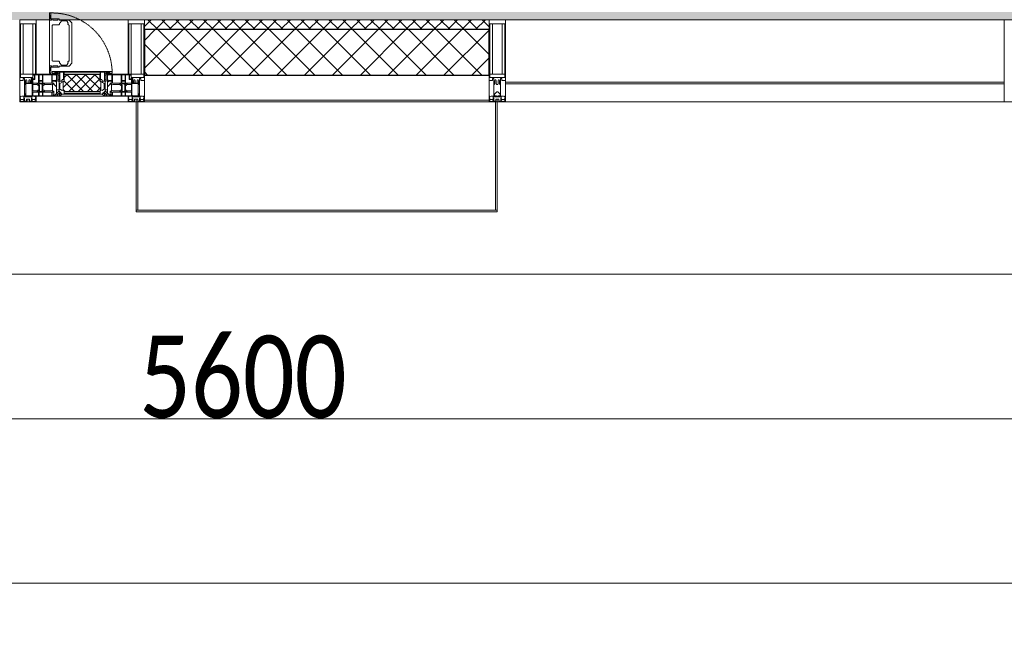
# Model space of a CAD drawing. Header units: millimetres. Extents: x -542966 to 178656, y -69521 to 267189.
# Tile 104 of 256: x -166983 to -163983, y 223020 to 224886. Entities that reach past the tile are written whole.
import ezdxf

# ---------------------------------------------------------------- set-up
doc = ezdxf.new("R2010")
doc.units = ezdxf.units.MM
doc.linetypes.add('-D1-02х01', pattern=[3, 2, -1])
doc.layers.get('Defpoints').update_dxf_attribs({"color": 31})
for name, color, linetype, lineweight in [('_0', 7, 'Continuous', 13), ('A-ANNO-DIMS', 8, 'Continuous', 5), ('A-COLS', 7, 'Continuous', 5), ('A-DETL-GENF', 7, 'Continuous', 5), ('A-GLAZ', 7, 'Continuous', 5), ('A-GLAZ-CURT', 8, 'Continuous', 5), ('A-GLAZ-CWMG', 8, 'Continuous', 5), ('A-WALL', 7, 'Continuous', 5), ('A-WALL-FNSH', 8, 'Continuous', 5), ('Ограждение', 7, 'Continuous', 5), ('Поручни', 7, 'Continuous', 5)]:
    doc.layers.add(name, color=color, linetype=linetype, lineweight=lineweight)
doc.styles.add('Calibri Light', font='calibril.ttf', dxfattribs={"width": 0.8, "height": 250})
doc.dimstyles.new('2_5', dxfattribs={"dimscale": 304.8, "dimtxt": 294.337106, "dimasz": 0.492126, "dimexe": 0.492126, "dimexo": 0.492126, "dimgap": 0, "dimtad": 1, "dimdec": 0, "dimrnd": 5, "dimdsep": 46, "dimtxsty": 'Calibri Light', "dimblk1": 'OBLIQUE', "dimblk2": 'OBLIQUE', "dimsah": 1, "dimcen": 0.09, "dimdle": 0.492126, "dimazin": 0, "dimtfac": 1, "dimtdec": 4, "dimtix": 1, "dimtmove": 0, "dimatfit": 3, "dimfxl": 1, "dimtvp": 1, "dimtolj": 1, "dimtzin": 0, "dimlwd": 5, "dimlwe": 5, "dimarcsym": 2})

# ---------------------------------------------------------------- blocks, each defined once
blk = doc.blocks.new('Rectangular Mullion - 50Wx250H-2623690-50_AS_M_L19')
at = {"layer": 'A-DETL-GENF'}
for p, q in [((-25, 84), (-25, 250)), ((-25, 250), (0, 250)), ((25, 250), (0, 250)), ((25, 65.2), (25, 250)), ((-23, 237.3), (0, 237.3)), ((-23, 237.3), (-23, 84)), ((-14.9, 84), (-14.9, 237.3)), ((23, 237.3), (0, 237.3)), ((14.9, 84), (14.9, 237.3)), ((23, 237.3), (23, 73.6)), ((0, 84), (-15, 84)), ((-0.5, 73.6), (-15, 73.6)), ((-10, 71.3), (-12, 71.3)), ((-10, 57.4), (-10, 71.3)), ((-7, 65.2), (-5.9, 67.3)), ((-7, 65.2), (-7, 57)), ((-4.1, 67.3), (-5.9, 67.3)), ((-4.1, 67.3), (-2.9, 65.1)), ((-2.9, 65.1), (-2.9, 57)), ((0, 84), (23, 84)), ((0.5, 73.6), (23, 73.6)), ((4.1, 67.3), (2.9, 65.1)), ((2.9, 65.1), (2.9, 57)), ((4.1, 67.3), (5.9, 67.3)), ((7, 65.2), (5.9, 67.3)), ((7, 65.2), (7, 54.7)), ((10, 71.3), (14, 71.3)), ((10, 53), (10, 71.3)), ((14, 71.3), (14, 65.2)), ((14, 65.2), (25, 65.2)), ((8.7, 53), (7, 54.7)), ((8.7, 53), (10, 53)), ((10, 53), (10, 17)), ((-23.8, 14.6), (-25, 14.2)), ((-25, 0), (-25, 14.2)), ((-23.8, 17), (-23.8, 14.6)), ((-22.5, 10.6), (-23.8, 14.6)), ((-22.5, 10.6), (-23.7, 9.9)), ((-23.7, 1.3), (-23.7, 9.9)), ((-23.7, 1.3), (-11.8, 1.3)), ((-23.2, 10.2), (-22.5, 8)), ((-22.5, 8), (-22.5, 4.5)), ((-21.3, 4.5), (-22.5, 4.5)), ((-22.3, 17), (-22.3, 16)), ((-22.3, 16), (-21.3, 16)), ((-19.9, 17), (-21.3, 16)), ((-21.3, 4.5), (-21.3, 6.5)), ((-21.3, 6.5), (-14.2, 6.5)), ((-7.4, 16.6), (-18.4, 16.6)), ((-14.2, 6.5), (-14.2, 4.5)), ((-13.2, 4.5), (-14.2, 4.5)), ((-13.2, 4.5), (-12.2, 7.2)), ((-12.7, 7.6), (-11.3, 11.4)), ((-12.7, 7.6), (-11.8, 6.9)), ((-12.2, 9), (-12.2, 14.8)), ((-12.2, 14.8), (0, 14.8)), ((-11.8, 1.3), (-11.8, 6.9)), ((-10.5, 11.2), (-11.3, 11.4)), ((-10.5, 1.5), (-10.5, 11.2)), ((-4.8, 1.5), (-10.5, 1.5)), ((0, 8), (-4.8, 8)), ((-4.8, 1.5), (-4.8, 8)), ((-2.6, 16.8), (0, 16.8)), ((2.6, 16.8), (0, 16.8)), ((0, 14.8), (0, 16.8)), ((0, 14.8), (0, 16.8)), ((12.2, 14.8), (0, 14.8)), ((0, 0), (0, 8)), ((0, 8), (4.8, 8)), ((0, 0), (0, 8)), ((4.8, 1.5), (4.8, 8)), ((4.8, 1.5), (10.5, 1.5)), ((8.5, 23), (6, 25.5)), ((6, 18), (7.4, 18)), ((7.4, 18), (7.4, 16.6)), ((7.4, 16.6), (18.4, 16.6)), ((7.5, 18.5), (8.5, 18.5)), ((7.5, 17), (7.5, 18.5)), ((10, 17), (7.5, 17)), ((8.5, 18.5), (8.5, 23)), ((10.5, 11.2), (11.3, 11.4)), ((10.5, 1.5), (10.5, 11.2)), ((12.7, 7.6), (11.3, 11.4)), ((12.7, 7.6), (11.8, 6.9)), ((11.8, 1.3), (11.8, 6.9)), ((23.7, 1.3), (11.8, 1.3)), ((12.2, 9), (12.2, 14.8)), ((13.2, 4.5), (12.2, 7.2)), ((13.2, 4.5), (14.2, 4.5)), ((21.3, 6.5), (14.2, 6.5)), ((14.2, 6.5), (14.2, 4.5)), ((18.4, 16.6), (19, 17.6)), ((19, 17.6), (21.3, 16)), ((22.3, 16), (21.3, 16)), ((21.3, 4.5), (21.3, 6.5)), ((21.3, 4.5), (22.5, 4.5)), ((22.3, 17), (22.3, 16)), ((22.3, 17), (23.8, 17)), ((22.5, 10.6), (23.8, 14.6)), ((22.5, 10.6), (23.7, 9.9)), ((23.2, 10.2), (22.5, 8)), ((22.5, 8), (22.5, 4.5)), ((23.7, 1.3), (23.7, 9.9)), ((23.8, 17), (23.8, 14.6)), ((23.8, 14.6), (25, 14.2)), ((25, 0), (25, 14.2)), ((-25, 0), (0, 0)), ((25, 0), (0, 0))]:
    blk.add_line(p, q, dxfattribs=at)
for centre, start, end in [((-0.5, 73.1), 360, 90), ((0.5, 73.1), 90, 180)]:
    blk.add_arc(centre, 0.5, start, end, dxfattribs=at)
blk = doc.blocks.new('Rectangular Mullion - R_StandardFrame_50Wx250H-4664070-50_AS_M_L19')
at = {"layer": 'A-GLAZ-CWMG', "lineweight": 9}
for p, q in [((-25, 84), (-25, 250)), ((-25, 250), (25, 250)), ((25, 250), (25, 0)), ((-25, 0), (-25, 17)), ((25, 0), (-25, 0))]:
    blk.add_line(p, q, dxfattribs=at)
blk = doc.blocks.new('A_PAN_Створка - 383мм-V24-50_AS_M_L19')
at = {"layer": 'A-GLAZ-CURT'}
h = blk.add_hatch(dxfattribs=at)
h.set_pattern_fill('FP_27', color=256, style=0, pattern_type=2)
h.set_pattern_definition([(225, (25460, -750), (14.142136, -14.142136), []), (315, (25460, -750), (14.142136, 14.142136), [])])
h.paths.add_polyline_path([(12.8, -31.8), (-54.5, -31.8), (-54.9, -34.1), (-57.2, -36.4), (-57.2, -60.8), (-54.6, -63.4), (-53.6, -82.7), (54.6, -81.8), (54.6, -63.4), (57.2, -60.8), (57.2, -36.4), (54.9, -34.1), (54.5, -31.8)])
at = {"layer": 'A-DETL-GENF'}
for p, q in [((-70, -32.1), (-61.4, -23.5)), ((61.4, -23.5), (-61.4, -23.5)), ((-54.9, -25.8), (-53.9, -24.8)), ((-54.9, -29.5), (-54.9, -25.8)), ((-53.9, -30.5), (-54.9, -29.5)), ((-53.9, -24.8), (53.9, -24.8)), ((54.9, -25.8), (53.9, -24.8)), ((53.9, -30.5), (54.9, -29.5)), ((54.9, -29.5), (54.9, -25.8)), ((70, -32.1), (61.4, -23.5)), ((-70, -62.5), (-70, -32.1)), ((-67.8, -38.3), (-65.7, -37.4)), ((-67.8, -55.7), (-67.8, -38.3)), ((-66, -56.5), (-67.8, -55.7)), ((-66, -56.5), (-62, -59.1)), ((-65.7, -37.4), (-60.8, -34.7)), ((-62, -59.1), (-60.7, -61)), ((-60.8, -34.7), (-57.3, -35.9)), ((-55.2, -33.8), (-57.3, -35.9)), ((-54.9, -34.1), (-57.2, -36.4)), ((-57.2, -36.4), (-57.2, -60.8)), ((-55.2, -33.8), (-54.8, -31.5)), ((-54.5, -31.8), (-54.9, -34.1)), ((0, -31.5), (-54.8, -31.5)), ((54.5, -31.8), (-54.5, -31.8)), ((53.9, -30.5), (-53.9, -30.5)), ((0, -31.5), (54.8, -31.5)), ((54.9, -34.1), (54.5, -31.8)), ((55.2, -33.8), (54.8, -31.5)), ((57.2, -36.4), (54.9, -34.1)), ((55.2, -33.8), (57.3, -35.9)), ((57.2, -60.8), (57.2, -36.4)), ((60.8, -34.7), (57.3, -35.9)), ((62, -59.1), (60.7, -61)), ((65.7, -37.4), (60.8, -34.7)), ((66, -56.5), (62, -59.1)), ((67.8, -38.3), (65.7, -37.4)), ((66, -56.5), (67.8, -55.7)), ((67.8, -55.7), (67.8, -38.3)), ((70, -62.5), (70, -32.1)), ((-91.5, -87.5), (-73.9, -87.5)), ((-91.5, -92), (-91.5, -87.5)), ((-83.4, -90.3), (-83.4, -87.5)), ((-73.9, -62.5), (-70, -62.5)), ((-73.9, -87.5), (-73.9, -62.5)), ((-69.4, -66.5), (-73.9, -66.5)), ((-73.9, -81.5), (-69.4, -81.5)), ((-69.4, -85.5), (-73.9, -85.5)), ((-69.4, -81.5), (-69.4, -66.5)), ((-69.4, -90.3), (-69.4, -85.5)), ((-61.7, -62.5), (-67.9, -62.5)), ((-67.9, -62.5), (-67.9, -89.3)), ((-67.9, -89.3), (-66.9, -90.3)), ((-61.7, -64.9), (-61.7, -62.5)), ((-60.1, -67.7), (-61.7, -64.9)), ((-60.7, -61), (-57.4, -61)), ((-56.4, -67.7), (-60.1, -67.7)), ((-57.4, -61), (-54.9, -63.5)), ((-57.4, -90.3), (-56.4, -89.4)), ((-57.2, -60.8), (-54.6, -63.4)), ((-56.4, -89.4), (-56.4, -67.7)), ((-54.9, -63.5), (-54.9, -81.9)), ((-54.9, -81.9), (-53.8, -83)), ((-54.9, -85.6), (-53.9, -84.6)), ((-54.9, -89.3), (-54.9, -85.6)), ((-53.9, -90.3), (-54.9, -89.3)), ((-54.6, -63.4), (-54.6, -81.8)), ((-54.6, -81.8), (-53.6, -82.7)), ((-53.9, -84.6), (53.9, -84.6)), ((53.8, -83), (-53.8, -83)), ((-53.6, -82.7), (53.6, -82.7)), ((53.6, -82.7), (54.6, -81.8)), ((54.9, -81.9), (53.8, -83)), ((54.9, -85.6), (53.9, -84.6)), ((53.9, -90.3), (54.9, -89.3)), ((54.6, -63.4), (57.2, -60.8)), ((54.6, -81.8), (54.6, -63.4)), ((57.4, -61), (54.9, -63.5)), ((54.9, -63.5), (54.9, -81.9)), ((54.9, -89.3), (54.9, -85.6)), ((56.4, -67.7), (60.1, -67.7)), ((56.4, -89.4), (56.4, -67.7)), ((57.4, -90.3), (56.4, -89.4)), ((60.7, -61), (57.4, -61)), ((60.1, -67.7), (61.7, -64.9)), ((61.7, -62.5), (67.9, -62.5)), ((61.7, -64.9), (61.7, -62.5)), ((67.9, -89.3), (66.9, -90.3)), ((67.9, -62.5), (67.9, -89.3)), ((69.4, -66.5), (73.9, -66.5)), ((69.4, -81.5), (69.4, -66.5)), ((73.9, -81.5), (69.4, -81.5)), ((69.4, -85.5), (73.9, -85.5)), ((69.4, -90.3), (69.4, -85.5)), ((73.9, -62.5), (70, -62.5)), ((73.9, -87.5), (73.9, -62.5)), ((91.5, -87.5), (73.9, -87.5)), ((83.4, -90.3), (83.4, -87.5)), ((91.5, -92), (91.5, -87.5)), ((-91.5, -92), (91.5, -92)), ((-83.4, -90.3), (-69.4, -90.3)), ((-66.9, -90.3), (-57.4, -90.3)), ((53.9, -90.3), (-53.9, -90.3)), ((66.9, -90.3), (57.4, -90.3)), ((83.4, -90.3), (69.4, -90.3))]:
    blk.add_line(p, q, dxfattribs=at)
at = {"layer": 'A-DETL-GENF', "color": 9, "true_color": 0xc8c8c8}
for p, q in [((95.1, -87.5), (95.1, -105.1)), ((99.6, -87.5), (95.1, -87.5)), ((99.6, -270.5), (99.6, -87.5)), ((39.7, -109), (31.1, -117.6)), ((31.1, -117.6), (31.1, -240.4)), ((70.1, -109), (39.7, -109)), ((45, -113.3), (42.3, -118.2)), ((42.3, -118.2), (43.5, -121.7)), ((45.9, -111.2), (45, -113.3)), ((63.3, -111.2), (45.9, -111.2)), ((64.1, -113), (63.3, -111.2)), ((64.1, -113), (66.7, -117)), ((66.7, -117), (68.6, -118.3)), ((68.6, -118.3), (68.6, -121.6)), ((70.1, -105.1), (70.1, -109)), ((95.1, -105.1), (70.1, -105.1)), ((74.1, -109.6), (74.1, -105.1)), ((89.1, -109.6), (74.1, -109.6)), ((89.1, -105.1), (89.1, -109.6)), ((93.1, -109.6), (93.1, -105.1)), ((97.9, -109.6), (93.1, -109.6)), ((97.9, -95.6), (95.1, -95.6)), ((97.9, -95.6), (97.9, -109.6)), ((41.4, -123.8), (39.1, -124.2)), ((39.1, -179), (39.1, -124.2)), ((41.4, -123.8), (43.5, -121.7)), ((68.6, -121.6), (71.1, -124.1)), ((71.1, -124.1), (89.5, -124.1)), ((89.5, -124.1), (90.6, -125.2)), ((90.6, -125.2), (90.6, -232.8)), ((39.1, -179), (39.1, -233.8)), ((41.4, -234.2), (39.1, -233.8)), ((41.4, -234.2), (43.5, -236.3)), ((42.3, -239.8), (43.5, -236.3)), ((45, -244.7), (42.3, -239.8)), ((66.7, -241), (68.6, -239.7)), ((68.6, -236.4), (71.1, -233.9)), ((68.6, -239.7), (68.6, -236.4)), ((71.1, -233.9), (89.5, -233.9)), ((89.5, -233.9), (90.6, -232.8)), ((39.7, -249), (31.1, -240.4)), ((70.1, -249), (39.7, -249)), ((45.9, -246.8), (45, -244.7)), ((63.3, -246.8), (45.9, -246.8)), ((64.1, -245), (63.3, -246.8)), ((64.1, -245), (66.7, -241)), ((70.1, -252.9), (70.1, -249)), ((95.1, -252.9), (70.1, -252.9)), ((74.1, -248.4), (74.1, -252.9)), ((89.1, -248.4), (74.1, -248.4)), ((89.1, -252.9), (89.1, -248.4)), ((93.1, -248.4), (93.1, -252.9)), ((97.9, -248.4), (93.1, -248.4)), ((95.1, -270.5), (95.1, -252.9)), ((97.9, -262.4), (95.1, -262.4)), ((97.9, -262.4), (97.9, -248.4)), ((99.6, -270.5), (95.1, -270.5))]:
    blk.add_line(p, q, dxfattribs=at)
at = {"layer": 'A-GLAZ'}
for p, q in [((-67.9, -17), (-171, -17)), ((-171, -17), (-171, -57)), ((-171, -18.5), (-153.5, -18.5)), ((-153.5, -18.5), (-152, -20)), ((-152, -20), (-152, -73.5)), ((-150.5, -17), (-150.5, -29.4)), ((-132.4, -18.6), (-150.5, -18.6)), ((-150.5, -29.4), (-132.4, -29.4)), ((-132.4, -29.4), (-132.4, -18.6)), ((-131, -18.2), (-131, -29.5)), ((-120.8, -18.2), (-131, -18.2)), ((-131, -29.5), (-120.8, -29.5)), ((-120.8, -18.2), (-120.8, -29.5)), ((-119.3, -18.6), (-92.5, -18.6)), ((-119.3, -29.4), (-119.3, -18.6)), ((-92.5, -29.4), (-119.3, -29.4)), ((-92.5, -18.6), (-92.5, -29.4)), ((-90.8, -18.5), (-90.8, -29.4)), ((-87.3, -18.5), (-90.8, -18.5)), ((-90.8, -29.4), (-85.9, -29.4)), ((-87.3, -20.4), (-87.3, -18.5)), ((-87.3, -20.4), (-87.3, -21.9)), ((-84.8, -20.4), (-87.3, -20.4)), ((-87.3, -21.9), (-85.9, -21.9)), ((-85.9, -18.2), (-85.9, -20.4)), ((-75.9, -18.2), (-85.9, -18.2)), ((-85.9, -21.9), (-85.9, -29.4)), ((-85.9, -29.4), (-85.9, -32.5)), ((-83.4, -20.4), (-84.8, -20.4)), ((-70, -33.8), (-83.4, -20.4)), ((-78, -84), (-78, -23.5)), ((-78, -23.5), (-67.9, -23.5)), ((-75.9, -21.5), (-75.9, -18.2)), ((-75.9, -21.5), (-75.9, -23.5)), ((-74.9, -21.5), (-75.9, -21.5)), ((-75.9, -23.5), (-73, -23.5)), ((-74.9, -17.9), (-74.9, -21.5)), ((-68.9, -17.9), (-74.9, -17.9)), ((-67.2, -29.3), (-73, -23.5)), ((-61.4, -23.5), (-70, -32.1)), ((-68.9, -21.5), (-68.9, -17.9)), ((-67.9, -21.5), (-68.9, -21.5)), ((67.9, -17), (-67.9, -17)), ((-61.4, -23.5), (-67.9, -17)), ((-67.9, -17), (-67.9, -23.5)), ((-67.9, -17), (67.9, -17)), ((-67.9, -21.5), (-67.9, -23.5)), ((-67.9, -23.5), (-64.6, -26.8)), ((-67.9, -23.5), (-64.6, -26.8)), ((-64.6, -26.8), (-67.2, -29.3)), ((-64.6, -26.8), (-61.4, -23.5)), ((61.4, -23.5), (-61.4, -23.5)), ((67.9, -17), (61.4, -23.5)), ((70, -32.1), (61.4, -23.5)), ((61.4, -23.5), (64.6, -26.8)), ((67.9, -23.5), (64.6, -26.8)), ((64.6, -26.8), (67.9, -23.5)), ((64.6, -26.8), (67.2, -29.3)), ((67.2, -29.3), (73, -23.5)), ((67.9, -23.5), (67.9, -17)), ((171, -17), (67.9, -17)), ((67.9, -21.5), (67.9, -23.5)), ((67.9, -21.5), (68.9, -21.5)), ((67.9, -23.5), (78, -23.5)), ((68.9, -17.9), (74.9, -17.9)), ((68.9, -21.5), (68.9, -17.9)), ((70, -33.8), (83.4, -20.4)), ((75.9, -23.5), (73, -23.5)), ((74.9, -17.9), (74.9, -21.5)), ((74.9, -21.5), (75.9, -21.5)), ((75.9, -18.2), (85.9, -18.2)), ((75.9, -21.5), (75.9, -18.2)), ((75.9, -21.5), (75.9, -23.5)), ((78, -23.5), (78, -84)), ((83.4, -20.4), (84.8, -20.4)), ((84.8, -20.4), (87.3, -20.4)), ((85.9, -18.2), (85.9, -20.4)), ((85.9, -21.9), (85.9, -29.4)), ((87.3, -21.9), (85.9, -21.9)), ((85.9, -29.4), (85.9, -32.5)), ((90.8, -29.4), (85.9, -29.4)), ((87.3, -18.5), (90.8, -18.5)), ((87.3, -20.4), (87.3, -18.5)), ((87.3, -20.4), (87.3, -21.9)), ((90.8, -18.5), (90.8, -29.4)), ((92.5, -18.6), (92.5, -29.4)), ((119.3, -18.6), (92.5, -18.6)), ((92.5, -29.4), (119.3, -29.4)), ((119.3, -29.4), (119.3, -18.6)), ((120.8, -18.2), (120.8, -29.5)), ((120.8, -18.2), (131, -18.2)), ((131, -29.5), (120.8, -29.5)), ((131, -18.2), (131, -29.5)), ((132.4, -18.6), (150.5, -18.6)), ((132.4, -29.4), (132.4, -18.6)), ((150.5, -29.4), (132.4, -29.4)), ((150.5, -17), (150.5, -29.4)), ((153.5, -18.5), (152, -20)), ((152, -20), (152, -73.5)), ((171, -18.5), (153.5, -18.5)), ((171, -57), (171, -17)), ((-171, -55.5), (-152, -55.5)), ((-171, -57), (-156, -57)), ((-153, -60), (-153, -73.5)), ((-150.5, -33.6), (-150.5, -68)), ((-136.3, -33.6), (-150.5, -33.6)), ((-136.4, -52.4), (-150.5, -52.4)), ((-150.5, -56.6), (-132.4, -56.6)), ((-137.2, -31), (-135.8, -35)), ((-132.5, -31), (-137.2, -31)), ((-137.2, -54.8), (-135.8, -50.8)), ((-132.5, -54.8), (-137.2, -54.8)), ((-132.1, -36.8), (-135.8, -35)), ((-132.1, -49), (-135.8, -50.8)), ((-132.5, -31.9), (-133.4, -33.7)), ((-133.4, -33.7), (-130.1, -35.3)), ((-133.4, -52), (-130.1, -50.4)), ((-132.5, -53.8), (-133.4, -52)), ((-132.5, -31.9), (-132.5, -31)), ((-132.5, -53.8), (-132.5, -54.8)), ((-132.4, -56.6), (-132.4, -82.5)), ((-132.1, -49), (-132.1, -36.8)), ((-131, -30.9), (-131, -33)), ((-120.8, -30.9), (-131, -30.9)), ((-129.4, -34.6), (-131, -33)), ((-129.4, -51.1), (-131, -52.7)), ((-131, -55.1), (-131, -52.7)), ((-120.8, -55.1), (-131, -55.1)), ((-131, -56.5), (-131, -62.6)), ((-131, -56.5), (-120.8, -56.5)), ((-130.1, -35.3), (-129.4, -34.6)), ((-130.1, -35.3), (-130.1, -50.4)), ((-130.1, -50.4), (-129.4, -51.1)), ((-122.4, -34.6), (-120.8, -33)), ((-121.7, -35.3), (-122.4, -34.6)), ((-121.7, -50.4), (-122.4, -51.1)), ((-122.4, -51.1), (-120.8, -52.7)), ((-118.4, -33.7), (-121.7, -35.3)), ((-121.7, -35.3), (-121.7, -50.4)), ((-118.4, -52), (-121.7, -50.4)), ((-120.8, -30.9), (-120.8, -33)), ((-120.8, -55.1), (-120.8, -52.7)), ((-120.8, -56.5), (-120.8, -62.6)), ((-119.7, -36.8), (-115.9, -35)), ((-119.7, -49), (-119.7, -36.8)), ((-119.7, -49), (-115.9, -50.8)), ((-119.3, -31), (-114.6, -31)), ((-119.3, -31.9), (-119.3, -31)), ((-119.3, -31.9), (-118.4, -33.7)), ((-119.3, -53.8), (-118.4, -52)), ((-119.3, -53.8), (-119.3, -54.8)), ((-119.3, -54.8), (-114.6, -54.8)), ((-119.3, -56.6), (-119.3, -82.5)), ((-92.5, -56.6), (-119.3, -56.6)), ((-114.6, -31), (-115.9, -35)), ((-114.6, -54.8), (-115.9, -50.8)), ((-94.1, -33.5), (-115.4, -33.5)), ((-94.1, -52.5), (-115.3, -52.5)), ((-89.9, -35.1), (-94.1, -33.5)), ((-89.9, -50.9), (-94.1, -52.5)), ((-92.5, -56.6), (-92.5, -82.5)), ((-90.8, -56.6), (-85.9, -56.6)), ((-90.8, -62.7), (-90.8, -56.6)), ((-89.9, -32.5), (-89.9, -35.1)), ((-85.9, -32.5), (-89.9, -32.5)), ((-89.9, -35.1), (-89.9, -50.9)), ((-89.9, -52.2), (-89.9, -50.9)), ((-89.9, -52.2), (-88.6, -53.5)), ((-85.9, -53.5), (-88.6, -53.5)), ((-85.9, -53.5), (-78, -45.6)), ((-85.9, -56.6), (-85.9, -53.5)), ((-78, -36.8), (-70, -36.8)), ((-78, -45.6), (-78, -36.8)), ((-70, -32.1), (-70, -62.5)), ((-70, -36.8), (-70, -33.8)), ((70, -62.5), (70, -32.1)), ((70, -36.8), (70, -33.8)), ((78, -36.8), (70, -36.8)), ((78, -45.6), (78, -36.8)), ((85.9, -53.5), (78, -45.6)), ((85.9, -32.5), (89.9, -32.5)), ((85.9, -53.5), (88.6, -53.5)), ((85.9, -56.6), (85.9, -53.5)), ((90.8, -56.6), (85.9, -56.6)), ((89.9, -52.2), (88.6, -53.5)), ((89.9, -32.5), (89.9, -35.1)), ((89.9, -35.1), (94.1, -33.5)), ((89.9, -35.1), (89.9, -50.9)), ((89.9, -50.9), (94.1, -52.5)), ((89.9, -52.2), (89.9, -50.9)), ((90.8, -62.7), (90.8, -56.6)), ((92.5, -56.6), (119.3, -56.6)), ((92.5, -56.6), (92.5, -82.5)), ((94.1, -33.5), (115.4, -33.5)), ((94.1, -52.5), (115.3, -52.5)), ((114.6, -31), (115.9, -35)), ((119.3, -31), (114.6, -31)), ((114.6, -54.8), (115.9, -50.8)), ((119.3, -54.8), (114.6, -54.8)), ((119.7, -36.8), (115.9, -35)), ((119.7, -49), (115.9, -50.8)), ((119.3, -31.9), (118.4, -33.7)), ((118.4, -33.7), (121.7, -35.3)), ((118.4, -52), (121.7, -50.4)), ((119.3, -53.8), (118.4, -52)), ((119.3, -31.9), (119.3, -31)), ((119.3, -53.8), (119.3, -54.8)), ((119.3, -56.6), (119.3, -82.5)), ((119.7, -49), (119.7, -36.8)), ((120.8, -30.9), (120.8, -33)), ((120.8, -30.9), (131, -30.9)), ((122.4, -34.6), (120.8, -33)), ((122.4, -51.1), (120.8, -52.7)), ((120.8, -55.1), (120.8, -52.7)), ((120.8, -55.1), (131, -55.1)), ((120.8, -56.5), (120.8, -62.6)), ((131, -56.5), (120.8, -56.5)), ((121.7, -35.3), (122.4, -34.6)), ((121.7, -35.3), (121.7, -50.4)), ((121.7, -50.4), (122.4, -51.1)), ((129.4, -34.6), (131, -33)), ((130.1, -35.3), (129.4, -34.6)), ((130.1, -50.4), (129.4, -51.1)), ((129.4, -51.1), (131, -52.7)), ((133.4, -33.7), (130.1, -35.3)), ((130.1, -35.3), (130.1, -50.4)), ((133.4, -52), (130.1, -50.4)), ((131, -30.9), (131, -33)), ((131, -55.1), (131, -52.7)), ((131, -56.5), (131, -62.6)), ((132.1, -36.8), (135.8, -35)), ((132.1, -49), (132.1, -36.8)), ((132.1, -49), (135.8, -50.8)), ((150.5, -56.6), (132.4, -56.6)), ((132.4, -56.6), (132.4, -82.5)), ((132.5, -31), (137.2, -31)), ((132.5, -31.9), (132.5, -31)), ((132.5, -31.9), (133.4, -33.7)), ((132.5, -53.8), (133.4, -52)), ((132.5, -53.8), (132.5, -54.8)), ((132.5, -54.8), (137.2, -54.8)), ((137.2, -31), (135.8, -35)), ((137.2, -54.8), (135.8, -50.8)), ((136.3, -33.6), (150.5, -33.6)), ((136.4, -52.4), (150.5, -52.4)), ((150.5, -33.6), (150.5, -68)), ((171, -55.5), (152, -55.5)), ((153, -73.5), (153, -60)), ((156, -57), (171, -57)), ((-153, -73.5), (-150, -73.5)), ((-150.5, -68), (-143.5, -68)), ((-150.5, -69.5), (-150.5, -73.5)), ((-145, -69.5), (-150.5, -69.5)), ((-150, -73.5), (-150, -84)), ((-150, -84), (-78, -84)), ((-148.5, -81), (-148.5, -82.5)), ((-143.5, -81), (-148.5, -81)), ((-148.5, -82.5), (-132.4, -82.5)), ((-145, -69.5), (-145, -79.5)), ((-143.5, -68), (-143.5, -81)), ((-120.8, -62.6), (-131, -62.6)), ((-131, -64.6), (-120.8, -64.6)), ((-131, -82.5), (-131, -64.6)), ((-131, -82.5), (-120.8, -82.5)), ((-120.8, -82.5), (-120.8, -64.6)), ((-119.3, -82.5), (-92.5, -82.5)), ((-73.9, -87.5), (-91.5, -87.5)), ((-91.5, -87.5), (-91.5, -92)), ((-80.4, -62.7), (-90.8, -62.7)), ((-90.8, -64.6), (-90.8, -82.5)), ((-80.1, -64.6), (-90.8, -64.6)), ((-90.8, -82.5), (-79.5, -82.5)), ((-78, -84), (-85, -84)), ((-85, -84), (-85, -87.5)), ((-85, -87.5), (-78, -87.5)), ((-80.4, -61.1), (-80.4, -62.7)), ((-78, -61.1), (-80.4, -61.1)), ((-80.1, -66.1), (-80.1, -64.6)), ((-78, -66.1), (-80.1, -66.1)), ((-79.5, -80.6), (-78, -80.6)), ((-79.5, -82.5), (-79.5, -80.6)), ((-78, -66.1), (-78, -61.1)), ((-78, -87.5), (-78, -84)), ((-78, -84), (-73.9, -84)), ((-70, -62.5), (-73.9, -62.5)), ((-73.9, -62.5), (-73.9, -87.5)), ((73.9, -62.5), (70, -62.5)), ((73.9, -87.5), (73.9, -62.5)), ((73.9, -84), (78, -84)), ((91.5, -87.5), (73.9, -87.5)), ((78, -61.1), (80.4, -61.1)), ((78, -66.1), (78, -61.1)), ((78, -66.1), (80.1, -66.1)), ((79.5, -80.6), (78, -80.6)), ((78, -87.5), (78, -84)), ((78, -84), (85, -84)), ((78, -84), (150, -84)), ((85, -87.5), (78, -87.5)), ((79.5, -82.5), (79.5, -80.6)), ((90.8, -82.5), (79.5, -82.5)), ((80.1, -64.6), (90.8, -64.6)), ((80.1, -66.1), (80.1, -64.6)), ((80.4, -61.1), (80.4, -62.7)), ((80.4, -62.7), (90.8, -62.7)), ((85, -84), (85, -87.5)), ((90.8, -64.6), (90.8, -82.5)), ((91.5, -92), (91.5, -87.5)), ((119.3, -82.5), (92.5, -82.5)), ((120.8, -62.6), (131, -62.6)), ((120.8, -82.5), (120.8, -64.6)), ((131, -64.6), (120.8, -64.6)), ((131, -82.5), (120.8, -82.5)), ((131, -82.5), (131, -64.6)), ((148.5, -82.5), (132.4, -82.5)), ((143.5, -68), (143.5, -81)), ((150.5, -68), (143.5, -68)), ((143.5, -81), (148.5, -81)), ((145, -69.5), (150.5, -69.5)), ((145, -69.5), (145, -79.5)), ((148.5, -81), (148.5, -82.5)), ((150, -84), (150, -73.5)), ((150, -73.5), (153, -73.5)), ((150.5, -69.5), (150.5, -73.5)), ((-91.5, -92), (91.5, -92))]:
    blk.add_line(p, q, dxfattribs=at)
for centre, start, end in [((-156, -60), 0, 90), ((156, -60), 90, 180)]:
    blk.add_arc(centre, 3, start, end, dxfattribs=at)
at = {"layer": 'A-GLAZ', "linetype": '-D1-02х01'}
blk.add_arc((91.4, -87.5), 183, 181.4091, 271.1445, dxfattribs=at)
blk = doc.blocks.new('Rectangular Mullion - R_StandardFrame_50Wx250H-3323618-50_AS_M_L19')
at = {"layer": 'A-GLAZ-CWMG'}
for p, q in [((37450, 1250), (37450, 1039.9)), ((37700, 1250), (37700, 970)), ((37450, 1010.4), (37450, 970))]:
    blk.add_line(p, q, dxfattribs=at)
blk = doc.blocks.new('System Panel - A_PAN_Glass-4766046-50_AS_M_L19')
at = {"layer": 'A-GLAZ-CURT'}
for p, q in [((760, 0), (-760, 0)), ((-760, 0), (-760, -55)), ((760, -55), (760, 0)), ((-760, -55), (760, -55))]:
    blk.add_line(p, q, dxfattribs=at)
blk = doc.blocks.new('Rectangular Mullion - 50Wx250H-V1-50_AS_M_L19')
at = {"layer": 'A-DETL-GENF'}
for p, q in [((-25, 65.2), (-25, 250)), ((-25, 250), (0, 250)), ((25, 250), (0, 250)), ((25, 65.2), (25, 250)), ((-23, 237.3), (0, 237.3)), ((-23, 237.3), (-23, 73.6)), ((-14.9, 84), (-14.9, 237.3)), ((23, 237.3), (0, 237.3)), ((14.9, 84), (14.9, 237.3)), ((23, 237.3), (23, 73.6)), ((-14, 65.2), (-25, 65.2)), ((0, 84), (-23, 84)), ((-0.5, 73.6), (-23, 73.6)), ((-14, 71.3), (-14, 65.2)), ((-10, 71.3), (-14, 71.3)), ((-10, 53), (-10, 71.3)), ((-7, 65.2), (-5.9, 67.3)), ((-7, 65.2), (-7, 54.7)), ((-4.1, 67.3), (-5.9, 67.3)), ((-4.1, 67.3), (-2.9, 65.1)), ((-2.9, 65.1), (-2.9, 54.6)), ((0, 84), (23, 84)), ((0.5, 73.6), (23, 73.6)), ((4.1, 67.3), (2.9, 65.1)), ((2.9, 65.1), (2.9, 54.6)), ((4.1, 67.3), (5.9, 67.3)), ((7, 65.2), (5.9, 67.3)), ((7, 65.2), (7, 54.7)), ((10, 71.3), (14, 71.3)), ((10, 53), (10, 71.3)), ((14, 71.3), (14, 65.2)), ((14, 65.2), (25, 65.2)), ((-8.7, 53), (-10, 53)), ((-10, 53), (-10, 17)), ((-8.7, 53), (-7, 54.7)), ((-1.3, 53), (-2.9, 54.6)), ((0, 53), (-1.3, 53)), ((0, 53), (1.3, 53)), ((1.3, 53), (2.9, 54.6)), ((8.7, 53), (7, 54.7)), ((8.7, 53), (10, 53)), ((10, 53), (10, 17)), ((-23.8, 14.6), (-25, 14.2)), ((-25, 0), (-25, 14.2)), ((-22.3, 17), (-23.8, 17)), ((-23.8, 17), (-23.8, 14.6)), ((-22.5, 10.6), (-23.8, 14.6)), ((-22.5, 10.6), (-23.7, 9.9)), ((-23.7, 1.3), (-23.7, 9.9)), ((-23.7, 1.3), (-11.8, 1.3)), ((-23.2, 10.2), (-22.5, 8)), ((-22.5, 8), (-22.5, 4.5)), ((-21.3, 4.5), (-22.5, 4.5)), ((-22.3, 17), (-22.3, 16)), ((-22.3, 16), (-21.3, 16)), ((-19, 17.6), (-21.3, 16)), ((-21.3, 4.5), (-21.3, 6.5)), ((-21.3, 6.5), (-14.2, 6.5)), ((-18.4, 16.6), (-19, 17.6)), ((-7.4, 16.6), (-18.4, 16.6)), ((-14.2, 6.5), (-14.2, 4.5)), ((-13.2, 4.5), (-14.2, 4.5)), ((-13.2, 4.5), (-12.2, 7.2)), ((-12.7, 7.6), (-11.3, 11.4)), ((-12.7, 7.6), (-11.8, 6.9)), ((-12.2, 9), (-12.2, 14.8)), ((-12.2, 14.8), (0, 14.8)), ((-11.8, 1.3), (-11.8, 6.9)), ((-10.5, 11.2), (-11.3, 11.4)), ((-10.5, 1.5), (-10.5, 11.2)), ((-4.8, 1.5), (-10.5, 1.5)), ((-10, 17), (-7.5, 17)), ((-8.5, 23), (-1.5, 30)), ((-8.5, 18.5), (-8.5, 23)), ((-7.5, 18.5), (-8.5, 18.5)), ((-7.5, 17), (-7.5, 18.5)), ((-7.4, 18), (-7.4, 16.6)), ((-2.6, 18), (-7.4, 18)), ((0, 8), (-4.8, 8)), ((-4.8, 1.5), (-4.8, 8)), ((-2.6, 18), (-2.6, 16.8)), ((-2.6, 16.8), (0, 16.8)), ((-1.5, 30), (0, 30)), ((1.5, 30), (0, 30)), ((2.6, 16.8), (0, 16.8)), ((0, 14.8), (0, 16.8)), ((0, 14.8), (0, 16.8)), ((12.2, 14.8), (0, 14.8)), ((0, 0), (0, 8)), ((0, 8), (4.8, 8)), ((0, 0), (0, 8)), ((8.5, 23), (1.5, 30)), ((2.6, 18), (2.6, 16.8)), ((2.6, 18), (7.4, 18)), ((4.8, 1.5), (4.8, 8)), ((4.8, 1.5), (10.5, 1.5)), ((7.4, 18), (7.4, 16.6)), ((7.4, 16.6), (18.4, 16.6)), ((7.5, 18.5), (8.5, 18.5)), ((7.5, 17), (7.5, 18.5)), ((10, 17), (7.5, 17)), ((8.5, 18.5), (8.5, 23)), ((10.5, 11.2), (11.3, 11.4)), ((10.5, 1.5), (10.5, 11.2)), ((12.7, 7.6), (11.3, 11.4)), ((12.7, 7.6), (11.8, 6.9)), ((11.8, 1.3), (11.8, 6.9)), ((23.7, 1.3), (11.8, 1.3)), ((12.2, 9), (12.2, 14.8)), ((13.2, 4.5), (12.2, 7.2)), ((13.2, 4.5), (14.2, 4.5)), ((21.3, 6.5), (14.2, 6.5)), ((14.2, 6.5), (14.2, 4.5)), ((18.4, 16.6), (19, 17.6)), ((19, 17.6), (21.3, 16)), ((22.3, 16), (21.3, 16)), ((21.3, 4.5), (21.3, 6.5)), ((21.3, 4.5), (22.5, 4.5)), ((22.3, 17), (22.3, 16)), ((22.3, 17), (23.8, 17)), ((22.5, 10.6), (23.8, 14.6)), ((22.5, 10.6), (23.7, 9.9)), ((23.2, 10.2), (22.5, 8)), ((22.5, 8), (22.5, 4.5)), ((23.7, 1.3), (23.7, 9.9)), ((23.8, 17), (23.8, 14.6)), ((23.8, 14.6), (25, 14.2)), ((25, 0), (25, 14.2)), ((-25, 0), (0, 0)), ((25, 0), (0, 0))]:
    blk.add_line(p, q, dxfattribs=at)
for centre, start, end in [((-0.5, 73.1), 360, 90), ((0.5, 73.1), 90, 180)]:
    blk.add_arc(centre, 0.5, start, end, dxfattribs=at)
blk = doc.blocks.new('Rectangular Mullion - R_StandardFrame_50Wx250H-4664681-50_AS_M_L19')
at = {"layer": 'A-GLAZ-CWMG', "lineweight": 9}
for p, q in [((-50, 0), (-50, 250)), ((-50, 250), (0, 250)), ((0, 250), (0, 0)), ((0, 0), (-50, 0))]:
    blk.add_line(p, q, dxfattribs=at)
blk = doc.blocks.new('Rectangular Mullion - R_InvisibleFrame_50Wx250H-3508448-50_AS_M_L19')
at = {"layer": 'A-GLAZ-CWMG'}
for p, q in [((-690, 25250), (-690, 26770)), ((-500, 25250), (-500, 26770))]:
    blk.add_line(p, q, dxfattribs=at)
blk = doc.blocks.new('Ограждение - Ограждение-4621983-50_AS_M_L19')
at = {"layer": 'Поручни'}
blk.add_line((19700, -1325), (38275, -1325), dxfattribs=at)
blk = doc.blocks.new('Rectangular Mullion - 50Wx250H-V3-50_AS_M_L19')
at = {"layer": 'A-DETL-GENF'}
for p, q in [((-25, 65.2), (-25, 250)), ((-25, 250), (0, 250)), ((25, 250), (0, 250)), ((25, 84), (25, 250)), ((-23, 237.3), (0, 237.3)), ((-23, 237.3), (-23, 73.6)), ((-14.9, 84), (-14.9, 237.3)), ((23, 237.3), (0, 237.3)), ((14.9, 84), (14.9, 237.3)), ((23, 237.3), (23, 84)), ((-14, 65.2), (-25, 65.2)), ((0, 84), (-23, 84)), ((-0.5, 73.6), (-23, 73.6)), ((-14, 71.3), (-14, 65.2)), ((-10, 71.3), (-14, 71.3)), ((-10, 53), (-10, 71.3)), ((-7, 65.2), (-5.9, 67.3)), ((-7, 65.2), (-7, 54.7)), ((-4.1, 67.3), (-5.9, 67.3)), ((-4.1, 67.3), (-2.9, 65.1)), ((-2.9, 65.1), (-2.9, 57)), ((0, 84), (15, 84)), ((0.5, 73.6), (15, 73.6)), ((4.1, 67.3), (2.9, 65.1)), ((2.9, 65.1), (2.9, 57)), ((4.1, 67.3), (5.9, 67.3)), ((7, 65.2), (5.9, 67.3)), ((7, 65.2), (7, 57)), ((10, 71.3), (12, 71.3)), ((10, 57.4), (10, 71.3)), ((-8.7, 53), (-10, 53)), ((-10, 53), (-10, 17)), ((-8.7, 53), (-7, 54.7)), ((-23.8, 14.6), (-25, 14.2)), ((-25, 0), (-25, 14.2)), ((-22.3, 17), (-23.8, 17)), ((-23.8, 17), (-23.8, 14.6)), ((-22.5, 10.6), (-23.8, 14.6)), ((-22.5, 10.6), (-23.7, 9.9)), ((-23.7, 1.3), (-23.7, 9.9)), ((-23.7, 1.3), (-11.8, 1.3)), ((-23.2, 10.2), (-22.5, 8)), ((-22.5, 8), (-22.5, 4.5)), ((-21.3, 4.5), (-22.5, 4.5)), ((-22.3, 17), (-22.3, 16)), ((-22.3, 16), (-21.3, 16)), ((-19, 17.6), (-21.3, 16)), ((-21.3, 4.5), (-21.3, 6.5)), ((-21.3, 6.5), (-14.2, 6.5)), ((-18.4, 16.6), (-19, 17.6)), ((-7.4, 16.6), (-18.4, 16.6)), ((-14.2, 6.5), (-14.2, 4.5)), ((-13.2, 4.5), (-14.2, 4.5)), ((-13.2, 4.5), (-12.2, 7.2)), ((-12.7, 7.6), (-11.3, 11.4)), ((-12.7, 7.6), (-11.8, 6.9)), ((-12.2, 9), (-12.2, 14.8)), ((-12.2, 14.8), (0, 14.8)), ((-11.8, 1.3), (-11.8, 6.9)), ((-10.5, 11.2), (-11.3, 11.4)), ((-10.5, 1.5), (-10.5, 11.2)), ((-4.8, 1.5), (-10.5, 1.5)), ((-10, 17), (-7.5, 17)), ((-8.5, 23), (-6, 25.5)), ((-8.5, 18.5), (-8.5, 23)), ((-7.5, 18.5), (-8.5, 18.5)), ((-7.5, 17), (-7.5, 18.5)), ((-7.4, 18), (-7.4, 16.6)), ((-6, 18), (-7.4, 18)), ((0, 8), (-4.8, 8)), ((-4.8, 1.5), (-4.8, 8)), ((-2.6, 16.8), (0, 16.8)), ((2.6, 16.8), (0, 16.8)), ((0, 14.8), (0, 16.8)), ((0, 14.8), (0, 16.8)), ((12.2, 14.8), (0, 14.8)), ((0, 0), (0, 8)), ((0, 8), (4.8, 8)), ((0, 0), (0, 8)), ((4.8, 1.5), (4.8, 8)), ((4.8, 1.5), (10.5, 1.5)), ((7.4, 16.6), (18.4, 16.6)), ((10.5, 11.2), (11.3, 11.4)), ((10.5, 1.5), (10.5, 11.2)), ((12.7, 7.6), (11.3, 11.4)), ((12.7, 7.6), (11.8, 6.9)), ((11.8, 1.3), (11.8, 6.9)), ((23.7, 1.3), (11.8, 1.3)), ((12.2, 9), (12.2, 14.8)), ((13.2, 4.5), (12.2, 7.2)), ((13.2, 4.5), (14.2, 4.5)), ((21.3, 6.5), (14.2, 6.5)), ((14.2, 6.5), (14.2, 4.5)), ((19.9, 17), (21.3, 16)), ((22.3, 16), (21.3, 16)), ((21.3, 4.5), (21.3, 6.5)), ((21.3, 4.5), (22.5, 4.5)), ((22.3, 17), (22.3, 16)), ((22.5, 10.6), (23.8, 14.6)), ((22.5, 10.6), (23.7, 9.9)), ((23.2, 10.2), (22.5, 8)), ((22.5, 8), (22.5, 4.5)), ((23.7, 1.3), (23.7, 9.9)), ((23.8, 17), (23.8, 14.6)), ((23.8, 14.6), (25, 14.2)), ((25, 0), (25, 14.2)), ((-25, 0), (0, 0)), ((25, 0), (0, 0))]:
    blk.add_line(p, q, dxfattribs=at)
for centre, start, end in [((-0.5, 73.1), 360, 90), ((0.5, 73.1), 90, 180)]:
    blk.add_arc(centre, 0.5, start, end, dxfattribs=at)
blk = doc.blocks.new('Rectangular Mullion - R_StandardFrame_50Wx250H-4665291-50_AS_M_L19')
at = {"layer": 'A-GLAZ-CWMG', "lineweight": 9}
for p, q in [((0, 250), (-50, 250)), ((-50, 250), (-50, 84)), ((0, 0), (0, 250)), ((-50, 17), (-50, 0)), ((-50, 0), (0, 0))]:
    blk.add_line(p, q, dxfattribs=at)
blk = doc.blocks.new('RST_AR_KMN_R22_B3_FCD_rvt-1-50_AS_M_L19')
at = {"layer": 'A-WALL'}
h = blk.add_hatch(dxfattribs=at)
h.set_pattern_fill('FP_6', color=256, style=0, pattern_type=2)
h.set_pattern_definition([(45, (0, 0), (-21.213203, 21.213203), []), (135, (0, 0), (-21.213203, -21.213203), [])])
h.paths.add_polyline_path([(25650, -530), (26700, -530), (26700, -500), (25650, -500)])
h = blk.add_hatch(dxfattribs=at)
h.set_pattern_fill('FP_7', color=256, style=0, pattern_type=2)
h.set_pattern_definition([(45, (0, 0), (-42.42641, 42.42641), []), (135, (0, 0), (-42.42641, -42.42641), [])])
h.paths.add_polyline_path([(25650, -670), (26700, -670), (26700, -530), (25650, -530), (25650, -662.3)])
at = {"layer": 'A-COLS', "lineweight": 18}
for p, q in [((25625, -750), (25625, -1080.3)), ((25630, -750), (25625, -750)), ((25630, -1080.3), (25630, -750)), ((26720, -750), (26720, -1080.3)), ((26725, -750), (26720, -750)), ((26725, -1080.3), (26725, -750)), ((25625, -1080.3), (25630, -1080.3)), ((25625, -1080.3), (25625, -1085.4)), ((26725, -1080.3), (25625, -1080.3)), ((25625, -1085.4), (26725, -1085.4)), ((26720, -1080.3), (26725, -1080.3)), ((26725, -1085.4), (26725, -1080.3))]:
    blk.add_line(p, q, dxfattribs=at)
at = {"layer": 'A-WALL'}
for p, q in [((26700, -500), (25650, -500)), ((25650, -500), (25650, -530)), ((26700, -530), (26700, -500)), ((25650, -670), (25650, -745)), ((26700, -745), (26700, -670)), ((26700, -745), (25650, -745))]:
    blk.add_line(p, q, dxfattribs=at)
at = {"layer": 'A-WALL', "lineweight": 25}
for p, q in [((25650, -530), (25650, -670)), ((26700, -530), (25650, -530)), ((26700, -670), (26700, -530)), ((26700, -670), (25650, -670))]:
    blk.add_line(p, q, dxfattribs=at)
at = {"layer": 'A-WALL-FNSH'}
for p, q in [((25650, -745), (25650, -750)), ((26700, -750), (26700, -745)), ((25650, -750), (26700, -750))]:
    blk.add_line(p, q, dxfattribs=at)
at = {"layer": 'A-GLAZ-CURT', "lineweight": 5, "rotation": 180}
for name, p in [('A_PAN_Створка - 383мм-V24-50_AS_M_L19', (25460, -750)), ('System Panel - A_PAN_Glass-4766046-50_AS_M_L19', (27510, -750))]:
    blk.add_blockref(name, p, dxfattribs=at)
at = {"layer": 'A-GLAZ-CWMG', "lineweight": 5, "extrusion": (0, 0, -1)}
for name, p in [('Rectangular Mullion - 50Wx250H-2623690-50_AS_M_L19', (-25295, -750)), ('Rectangular Mullion - R_StandardFrame_50Wx250H-4664070-50_AS_M_L19', (-25295, -750)), ('Rectangular Mullion - 50Wx250H-V3-50_AS_M_L19', (-25625, -750)), ('Rectangular Mullion - 50Wx250H-V1-50_AS_M_L19', (-26725, -750)), ('Rectangular Mullion - R_StandardFrame_50Wx250H-4664681-50_AS_M_L19', (-26700, -750)), ('Rectangular Mullion - R_StandardFrame_50Wx250H-4664070-50_AS_M_L19', (-28295, -750))]:
    blk.add_blockref(name, p, dxfattribs=at)
at = {"layer": 'A-GLAZ-CWMG', "lineweight": 5}
for name, p, rotation in [('Rectangular Mullion - R_StandardFrame_50Wx250H-3323618-50_AS_M_L19', (24350, 36950), 270.0000000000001), ('Rectangular Mullion - R_InvisibleFrame_50Wx250H-3508448-50_AS_M_L19', (53520, 0), 90.0000000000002)]:
    blk.add_blockref(name, p, dxfattribs=dict(at, rotation=rotation))
blk.add_blockref('Rectangular Mullion - R_StandardFrame_50Wx250H-4665291-50_AS_M_L19', (25650, -750), dxfattribs=at)
at = {"layer": 'Ограждение', "lineweight": 5}
blk.add_blockref('Ограждение - Ограждение-4621983-50_AS_M_L19', (-50, 50), dxfattribs=at)
blk = doc.blocks.new('_Oblique')
at = {"color": 0, "linetype": 'ByBlock', "lineweight": -2}
blk.add_line((-0.5, -0.5), (0.5, 0.5), dxfattribs=at)
blk = doc.blocks.new('*D12513')
at = {"layer": 'A-ANNO-DIMS', "color": 0, "lineweight": 5, "transparency": 16777216}
for p, q in [((-169252.9, 223670.3), (-163352.9, 223670.3)), ((-169102.9, 223626.4), (-169102.9, 223520.3)), ((-163502.9, 223626.4), (-163502.9, 223520.3))]:
    blk.add_line(p, q, dxfattribs=at)
at = {"layer": 'Defpoints', "color": 0, "transparency": 16777216}
for p in [(-169102.9, 223776.4), (-163502.9, 223776.4), (-163502.9, 223670.3)]:
    blk.add_point(p, dxfattribs=at)
at = {"layer": 'A-ANNO-DIMS', "color": 0, "lineweight": 5, "transparency": 16777216, "xscale": 150, "yscale": 150, "zscale": 150, "rotation": 180}
blk.add_blockref('_Oblique', (-169102.9, 223670.3), dxfattribs=at)
at = {"layer": 'A-ANNO-DIMS', "color": 0, "lineweight": 5, "transparency": 16777216, "xscale": 150, "yscale": 150, "zscale": 150}
blk.add_blockref('_Oblique', (-163502.9, 223670.3), dxfattribs=at)
at = {"layer": 'A-ANNO-DIMS', "color": 0, "transparency": 16777216, "insert": (-166302.9, 223798), "char_height": 250, "width": 799.053, "attachment_point": 5, "style": 'Calibri Light'}
blk.add_mtext('\\A1;5600', dxfattribs=at)
blk = doc.blocks.new('*D12515')
at = {"layer": 'A-ANNO-DIMS', "color": 0, "lineweight": 5, "transparency": 16777216}
for p, q in [((-192452.9, 223170.3), (-155152.9, 223170.3)), ((-192302.9, 223126.4), (-192302.9, 223020.3)), ((-155302.9, 223126.4), (-155302.9, 223020.3))]:
    blk.add_line(p, q, dxfattribs=at)
at = {"layer": 'Defpoints', "color": 0, "transparency": 16777216}
for p in [(-192302.9, 223276.4), (-155302.9, 223276.4), (-155302.9, 223170.3)]:
    blk.add_point(p, dxfattribs=at)
at = {"layer": 'A-ANNO-DIMS', "color": 0, "lineweight": 5, "transparency": 16777216, "xscale": 150, "yscale": 150, "zscale": 150, "rotation": 180}
blk.add_blockref('_Oblique', (-192302.9, 223170.3), dxfattribs=at)
at = {"layer": 'A-ANNO-DIMS', "color": 0, "lineweight": 5, "transparency": 16777216, "xscale": 150, "yscale": 150, "zscale": 150}
blk.add_blockref('_Oblique', (-155302.9, 223170.3), dxfattribs=at)
at = {"layer": 'A-ANNO-DIMS', "color": 0, "transparency": 16777216, "insert": (-173802.9, 223298), "char_height": 250, "width": 978.55, "attachment_point": 5, "style": 'Calibri Light'}
blk.add_mtext('\\A1;37000', dxfattribs=at)

msp = doc.modelspace()

# ---------------------------------------------------------------- hatches: boundary and pattern name
at = {"layer": '_0', "transparency": 33554534}
h = msp.add_hatch(color=252, dxfattribs=at)
h.dxf.hatch_style = 1
h.paths.add_polyline_path([(-154802.1, 224885.6), (-192753.7, 224885.6), (-192753.7, 254837.2), (-154802.1, 254837.2)])
h.paths.add_polyline_path([(-186502.9, 232136.4), (-186502.9, 235386.4), (-183902.9, 235386.4), (-183902.9, 239436.4), (-179002.9, 239436.4), (-179002.9, 237936.4), (-177402.9, 237936.4), (-177402.9, 244336.4), (-185852.9, 244336.4), (-185852.9, 246136.4), (-186852.9, 246136.4), (-186852.9, 248136.4), (-182952.9, 248136.4), (-182952.9, 246386.4), (-163952.9, 246386.4), (-163952.9, 248136.4), (-160672.9, 248136.4), (-160672.9, 246136.4), (-161752.9, 246136.4), (-161752.9, 244336.4), (-169802.9, 244336.4), (-169802.9, 235386.4), (-161802.9, 235386.4), (-161802.9, 234986.4), (-161302.9, 234986.4), (-161302.9, 232136.4), (-163402.9, 232136.4), (-163402.9, 233336.4), (-183902.9, 233336.4), (-183902.9, 232136.4)], flags=16)

# ---------------------------------------------------------------- block references
at = {"lineweight": 5}
msp.add_blockref('RST_AR_KMN_R22_B3_FCD_rvt-1-50_AS_M_L19', (-192252.9, 225386.4), dxfattribs=at)

# ---------------------------------------------------------------- dimensions: what is measured, and where the dimension line sits
at = {"layer": 'A-ANNO-DIMS'}
for base, p1, p2, override, picture, middle in [((-163502.9, 223670.3), (-169102.9, 223776.4), (-163502.9, 223776.4), {"dimpost": '<>', "dimfxl": 5600}, '*D12513', (-166302.9, 223798)), ((-155302.9, 223170.3), (-192302.9, 223276.4), (-155302.9, 223276.4), {"dimpost": '<>', "dimfxl": 37000}, '*D12515', (-173802.9, 223298))]:
    dim = msp.add_linear_dim(base=base, p1=p1, p2=p2, dimstyle='2_5', override=override, dxfattribs=at)
    dim.commit()
    dim.dimension.update_dxf_attribs({"geometry": picture, "text_midpoint": middle})

doc.saveas('drawing.dxf')
